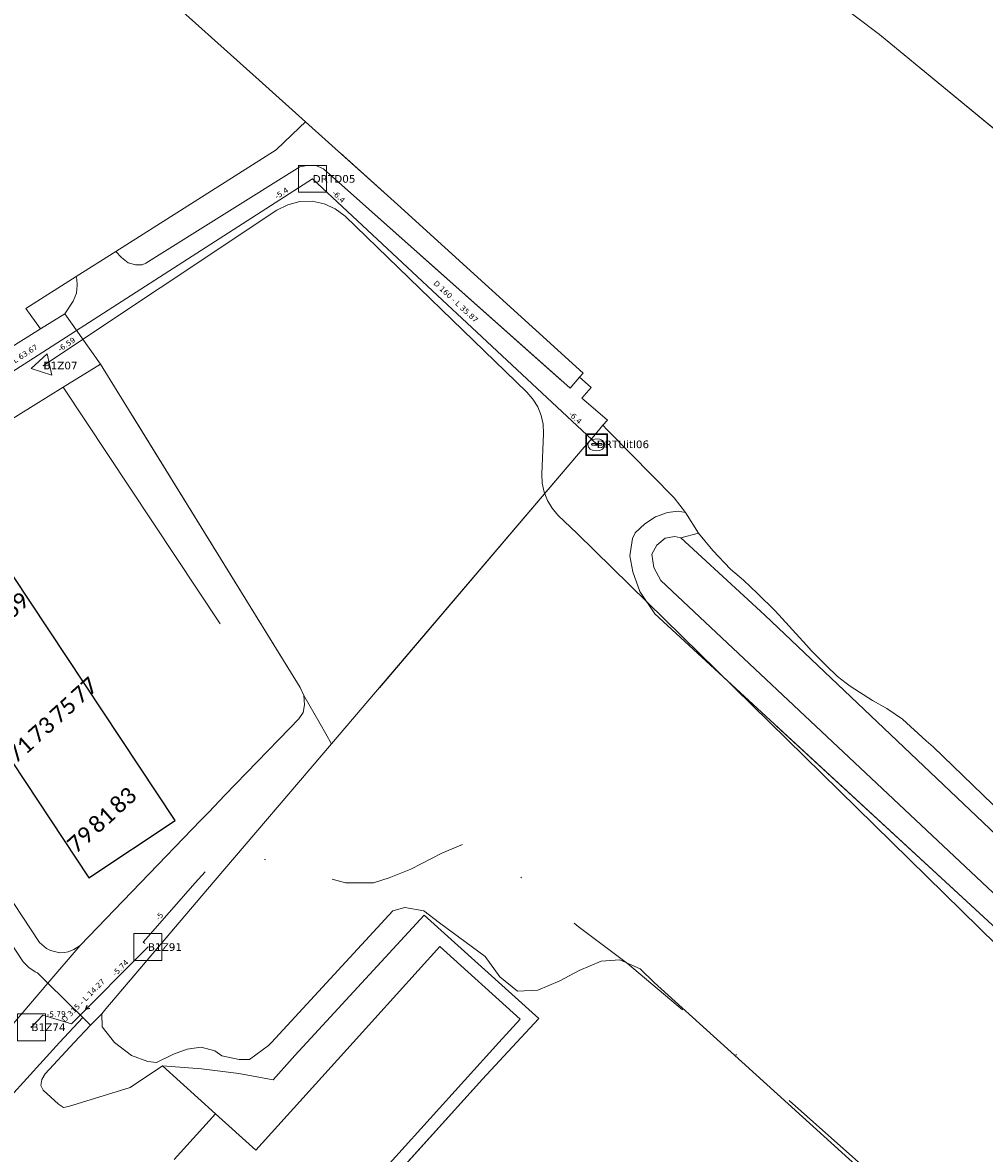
# Model space of a CAD drawing. Header units: metres. Extents: x 113074 to 114313, y 482627 to 483855.
# Tile 64 of 78: x 113883 to 113972, y 482990 to 483094. Entities that reach past the tile are written whole.
import ezdxf
from ezdxf.enums import TextEntityAlignment as Align

# ---------------------------------------------------------------- set-up
doc = ezdxf.new("R2010")
doc.units = ezdxf.units.M
doc.header["$MEASUREMENT"] = 0
for name, pattern in [('DGN Style 2', [50.429501, 30.257701, -20.1718]), ('DGN Style 4', [25.651032, 12.817505, -6.408752, 0.016022, -6.408752]), ('DGN Style 6', [30.473618, 0.016022, -6.408752, 11.215317, -6.408752, 0.016022, -6.408752])]:
    doc.linetypes.add(name, pattern=pattern)
for name, color, linetype, lineweight in [('BGT-Lijnen - BTD Groenvoorziening  bosplantsoen (v)', 94, 'Continuous', 13), ('BGT-Lijnen - BTD Groenvoorziening  gras- en kruidachtigen (v)', 94, 'Continuous', 13), ('BGT-Lijnen - BTD Groenvoorziening  heesters (v)', 94, 'Continuous', 13), ('BGT-Lijnen - BTD Groenvoorziening (v)', 94, 'Continuous', 13), ('BGT-Lijnen - Huisnummer overig (t)', 252, 'Continuous', 13), ('BGT-Lijnen - IMKL   Bijzondere knoop (p)', 252, 'Continuous', 13), ('BGT-Lijnen - OTD Onverhard (v)', 7, 'Continuous', 13), ('BGT-Lijnen - OTD Open verharding (v)', 7, 'Continuous', 13), ('BGT-Lijnen - OWT Oever_ slootkant (v)', 4, 'Continuous', 13), ('BGT-Lijnen - PND grondvlak pand (v_mv)', 1, 'Continuous', 13), ('BGT-Lijnen - WGD Parkeervlak (v)', 7, 'Continuous', 13), ('BGT-Lijnen - WGD Rijbaan - Lokale weg (v)', 7, 'Continuous', 13), ('BGT-Lijnen - WGD Voetpad (v)', 7, 'Continuous', 13), ('BGT-Lijnen - WTD Waterloop  sloot (v)', 4, 'Continuous', 13), ('Riolering - BOBs', 7, 'Continuous', 13), ('Riolering - Buiten gebruik', 7, 'Continuous', 13), ('Riolering - Drainage', 254, 'Continuous', 13), ('Riolering - DWA riool', 7, 'Continuous', 13), ('Riolering - Gemengd riool', 7, 'Continuous', 13), ('Riolering - KNOOP_NUMMER', 7, 'Continuous', 13), ('Riolering - KNOOP_RIOOLPUT', 7, 'Continuous', 13), ('Riolering - Leidingtekst', 7, 'Continuous', 13), ('Riolering - Level 63', 7, 'Continuous', 13), ('Riolering - Persleiding', 7, 'Continuous', 13), ('Riolering - RIO-KNP', 4, 'Continuous', 13), ('Riolering - Stroomrichting', 7, 'Continuous', 13)]:
    doc.layers.add(name, color=color, linetype=linetype, lineweight=lineweight)
doc.styles.add('Style-Calibri', font='calibri.ttf')
doc.styles.add('Style-Verdana', font='verdana.ttf')

# ---------------------------------------------------------------- blocks, each defined once
blk = doc.blocks.new('IMKL Bijzondere knoop')
at = {"layer": 'BGT-Lijnen - IMKL   Bijzondere knoop (p)', "linetype": 'Continuous', "lineweight": 13}
for p, q in [((-39, 8), (39, 8)), ((-39, -9), (39, -9))]:
    blk.add_line(p, q, dxfattribs=at)
blk.add_arc((-40, -1), 8.3, 79.3818, 280.6182, dxfattribs=at)
at = {"layer": 'BGT-Lijnen - IMKL   Bijzondere knoop (p)', "linetype": 'Continuous', "lineweight": 13, "extrusion": (0, 0, -1)}
blk.add_arc((-41, -1), 8.42, 75.8538, 284.1462, dxfattribs=at)
at = {"layer": 'BGT-Lijnen - IMKL   Bijzondere knoop (p)', "linetype": 'Continuous', "lineweight": 13}
blk.add_ellipse((-4, -5), major_axis=(-79.3, -0.2), ratio=0.699465, dxfattribs=at)
for points in [[(-101, 98), (99, 98), (99, -102), (-101, -102)], [(-95, 92), (92, 92), (92, -96), (-95, -96)]]:
    blk.add_3dface(points, dxfattribs=at)
blk = doc.blocks.new('CDE bijzonder')
at = {"layer": 'Riolering - RIO-KNP', "color": 172}
for p, q in [((-1.14, -0.26), (0.34, 1.08)), ((0.34, 1.08), (0.76, -0.88)), ((0.76, -0.88), (-1.14, -0.26))]:
    blk.add_line(p, q, dxfattribs=at)
blk.add_3dface([(-1.14, -0.26), (0.34, 1.08), (0.76, -0.88)], dxfattribs=at)
blk = doc.blocks.new('rioput')
at = {"layer": 'Riolering - Level 63', "linetype": 'Continuous', "lineweight": 13}
blk.add_3dface([(-1.29, 1.24), (1.29, 1.24), (1.29, -1.24), (-1.29, -1.24)], dxfattribs=at)
blk = doc.blocks.new('uitstroombak')
at = {"color": 82, "linetype": 'Continuous', "lineweight": 13}
for p, q in [((-0.12, 0.11), (-0.12, 0)), ((0.12, 0), (0.12, 0.1)), ((-0.12, 0), (0.12, 0))]:
    blk.add_line(p, q, dxfattribs=at)

msp = doc.modelspace()

# ---------------------------------------------------------------- linework, layer by layer
at = {"layer": 'BGT-Lijnen - BTD Groenvoorziening  bosplantsoen (v)', "linetype": 'DGN Style 2', "lineweight": 13, "flags": 128}
for points in [[(113909.27, 483084.94), (113908.73, 483084.42), (113906.57, 483082.35)], [(113934.9, 483061.76), (113917.77, 483077.31), (113909.27, 483084.94)], [(113906.57, 483082.35), (113891.79, 483072.97), (113892.3, 483072.43)], [(113894.55, 483071.9), (113908.76, 483080.78)], [(113908.76, 483080.78), (113909.45, 483080.91), (113910.23, 483080.91)], [(113910.23, 483080.91), (113910.94, 483080.6), (113933.68, 483060.36)], [(113892.3, 483072.43), (113892.91, 483071.93), (113893.59, 483071.73)], [(113893.59, 483071.73), (113894.21, 483071.73), (113894.55, 483071.9)], [(113888.14, 483070.66), (113883.48, 483067.71), (113884.85, 483065.84)], [(113888.22, 483069.85), (113888.19, 483070.41), (113888.14, 483070.66)], [(113887.84, 483068.39), (113888.15, 483069.14), (113888.22, 483069.85)], [(113884.85, 483065.84), (113887.07, 483067.22), (113887.84, 483068.39)], [(113933.68, 483060.36), (113934.55, 483061.37), (113934.9, 483061.76)], [(113937.12, 483056.53), (113936.72, 483056.94), (113935.71, 483055.76)], [(113943.3, 483050.23), (113939.27, 483054.34), (113937.12, 483056.53)], [(113935.71, 483055.76), (113935, 483054.92), (113911.68, 483027.54)], [(113943.66, 483049.01), (113944.33, 483048.88), (113943.3, 483050.23)], [(113941.57, 483048.49), (113942.67, 483048.9), (113943.66, 483049.01)], [(113939.69, 483047.01), (113940.57, 483047.86), (113941.57, 483048.49)], [(113939.19, 483044.89), (113939.43, 483046.49), (113939.69, 483047.01)], [(113940.11, 483041.61), (113939.49, 483043.41), (113939.19, 483044.89)], [(113974.98, 483008.67), (113941.5, 483039.54), (113940.11, 483041.61)], [(113911.68, 483027.54), (113900.77, 483014.74), (113890.86, 483003.1)], [(113905.87, 482999.71), (113906.14, 483000), (113917.34, 483012.14)], [(113917.34, 483012.14), (113918.45, 483012.46), (113920.2, 483012.14)], [(113920.2, 483012.14), (113921.64, 483011.02), (113925.84, 483007.94)], [(113925.84, 483007.94), (113927.21, 483006.06), (113928.85, 483004.74)], [(113932.73, 483005.68), (113934.53, 483006.65), (113936.56, 483007.49)], [(113936.56, 483007.49), (113938.27, 483007.62), (113940.16, 483006.78)], [(113940.16, 483006.78), (113941.44, 483005.54), (113947.56, 483000)], [(113928.85, 483004.74), (113930.72, 483004.82), (113932.73, 483005.68)], [(113890.86, 483003.1), (113890.49, 483002.65), (113890.52, 483001.43)], [(113890.52, 483001.43), (113891.66, 483000), (113893.24, 482998.79)], [(113903.16, 482998.43), (113904.12, 482998.43), (113905.87, 482999.71)], [(113947.56, 483000), (114000, 482952.55), (114011.76, 482941.92)], [(113893.24, 482998.79), (113894.75, 482998.23), (113895.54, 482998.15)], [(113895.54, 482998.15), (113897.11, 482998.91), (113898.38, 482999.39)], [(113898.38, 482999.39), (113899.66, 482999.55), (113900.93, 482999.23)], [(113900.93, 482999.23), (113901.57, 482998.75), (113903.16, 482998.43)]]:
    msp.add_lwpolyline(points, dxfattribs=at)
at = {"layer": 'BGT-Lijnen - BTD Groenvoorziening  gras- en kruidachtigen (v)', "linetype": 'DGN Style 2', "lineweight": 13, "flags": 128}
for points in [[(113918.45, 483012.46), (113917.34, 483012.14), (113906.14, 483000)], [(113921.64, 483011.02), (113920.2, 483012.14), (113918.45, 483012.46)], [(113909.4, 483000), (113920.24, 483011.74), (113930.79, 483002.22)], [(113927.21, 483006.06), (113925.84, 483007.94), (113921.64, 483011.02)], [(113938.27, 483007.62), (113936.56, 483007.49), (113934.53, 483006.65)], [(113941.44, 483005.54), (113940.16, 483006.78), (113938.27, 483007.62)], [(113930.72, 483004.82), (113928.85, 483004.74), (113927.21, 483006.06)], [(113934.53, 483006.65), (113932.73, 483005.68), (113930.72, 483004.82)], [(114000, 482952.55), (113947.56, 483000), (113941.44, 483005.54)], [(113890.49, 483002.65), (113889.44, 483001.6), (113887.93, 483000)], [(113891.66, 483000), (113890.52, 483001.43), (113890.49, 483002.65)], [(113930.79, 483002.22), (113928.74, 483000), (113925.6, 482996.6)], [(113887.93, 483000), (113885.28, 482997.09), (113884.97, 482996.58)], [(113894.75, 482998.23), (113893.24, 482998.79), (113891.66, 483000)], [(113906.14, 483000), (113905.87, 482999.71), (113904.12, 482998.43)], [(113906.3, 482996.55), (113908.31, 482998.81), (113909.4, 483000)], [(113897.11, 482998.91), (113895.54, 482998.15), (113894.75, 482998.23)], [(113899.66, 482999.55), (113898.38, 482999.39), (113897.11, 482998.91)], [(113901.57, 482998.75), (113900.93, 482999.23), (113899.66, 482999.55)], [(113904.12, 482998.43), (113903.16, 482998.43), (113901.57, 482998.75)], [(113893.12, 482995.84), (113896.08, 482997.83), (113899.68, 482997.55)], [(113899.68, 482997.55), (113903.14, 482997.13), (113906.3, 482996.55)], [(113884.97, 482996.58), (113884.86, 482996.04), (113885.09, 482995.59)], [(113925.6, 482996.6), (113895.4, 482963.17), (113886.61, 482971.13)], [(113885.09, 482995.59), (113886.49, 482994.31), (113886.97, 482993.99)], [(113886.97, 482993.99), (113887.43, 482994.08), (113893.12, 482995.84)]]:
    msp.add_lwpolyline(points, dxfattribs=at)
at = {"layer": 'BGT-Lijnen - BTD Groenvoorziening  heesters (v)', "linetype": 'DGN Style 2', "lineweight": 13, "flags": 128}
for points in [[(113890.37, 483062.59), (113886.93, 483060.46), (113907.82, 483028.97)], [(113909.13, 483032), (113908.8, 483032.76), (113890.37, 483062.59)], [(113909.08, 483030.44), (113909.2, 483031.16), (113909.13, 483032)], [(113907.82, 483028.97), (113908.66, 483029.85), (113909.08, 483030.44)]]:
    msp.add_lwpolyline(points, dxfattribs=at)
at = {"layer": 'BGT-Lijnen - BTD Groenvoorziening (v)', "linetype": 'DGN Style 2', "lineweight": 13, "flags": 128}
for points in [[(113957.89, 483096.28), (113961.08, 483093.85), (113961.11, 483093.83)], [(113961.11, 483093.83), (113962.23, 483093), (113997.96, 483063.56)]]:
    msp.add_lwpolyline(points, dxfattribs=at)
at = {"layer": 'BGT-Lijnen - OTD Onverhard (v)', "linetype": 'Continuous', "lineweight": 13, "flags": 128}
for points in [[(113889.15, 483103.41), (113895.32, 483097.48), (113905, 483088.78)], [(113961.08, 483093.85), (113957.89, 483096.28), (113958.67, 483098.63)], [(113962.23, 483093), (113961.11, 483093.83), (113961.08, 483093.85)], [(114017.38, 483048.6), (113997.96, 483063.56), (113962.23, 483093)], [(113905, 483088.78), (113909.27, 483084.94), (113917.77, 483077.31)], [(113917.77, 483077.31), (113934.9, 483061.76), (113934.55, 483061.37)], [(113934.55, 483061.37), (113935.62, 483060.41), (113934.77, 483059.43)], [(113934.77, 483059.43), (113935.61, 483058.72), (113937.13, 483057.42)], [(113937.13, 483057.42), (113936.72, 483056.94), (113937.12, 483056.53)], [(113937.12, 483056.53), (113939.27, 483054.34), (113943.3, 483050.23)], [(113943.3, 483050.23), (113944.33, 483048.88), (113945.52, 483046.99)], [(113945.52, 483046.99), (113946.85, 483045.39), (113948.49, 483043.65)], [(113948.49, 483043.65), (113949.69, 483042.64), (113950.98, 483041.43)], [(113950.98, 483041.43), (113952.59, 483039.83), (113955.49, 483036.64)], [(113955.49, 483036.64), (113955.95, 483036.13), (113957.31, 483034.76)], [(113957.31, 483034.76), (113958.36, 483033.77), (113959.16, 483033.14)], [(113959.16, 483033.14), (113959.52, 483032.86), (113961.59, 483031.56)], [(113961.59, 483031.56), (113962.89, 483030.81), (113964.34, 483029.82)], [(113964.34, 483029.82), (113966.53, 483027.84), (113967.17, 483027.26)], [(113967.17, 483027.26), (113987.32, 483007.81), (113995.58, 483000)]]:
    msp.add_lwpolyline(points, dxfattribs=at)
at = {"layer": 'BGT-Lijnen - OTD Open verharding (v)', "linetype": 'Continuous', "lineweight": 13, "flags": 128}
for points in [[(113920.24, 483011.74), (113909.4, 483000), (113908.31, 482998.81)], [(113928.74, 483000), (113930.79, 483002.22), (113920.24, 483011.74)], [(113913.68, 483000), (113921.67, 483008.84), (113929.07, 483002.15)], [(113929.07, 483002.15), (113927.12, 483000), (113895.46, 482964.95)], [(113895.4, 482963.17), (113925.6, 482996.6), (113928.74, 483000)], [(113904.7, 482990.06), (113913.68, 483000)], [(113908.31, 482998.81), (113906.3, 482996.55), (113903.14, 482997.13)], [(113903.14, 482997.13), (113899.68, 482997.55), (113896.08, 482997.83)], [(113896.08, 482997.83), (113900.97, 482993.41), (113904.7, 482990.06)]]:
    msp.add_lwpolyline(points, dxfattribs=at)
at = {"layer": 'BGT-Lijnen - OWT Oever_ slootkant (v)', "linetype": 'Continuous', "lineweight": 13, "flags": 128}
for points in [[(113942.67, 483048.9), (113941.57, 483048.49), (113940.57, 483047.86)], [(113944.33, 483048.88), (113943.66, 483049.01), (113942.67, 483048.9)], [(113943.9, 483046.55), (113945.52, 483046.99), (113944.33, 483048.88)], [(113940.57, 483047.86), (113939.69, 483047.01), (113939.43, 483046.49)], [(113942.46, 483046.51), (113943.36, 483046.69), (113943.9, 483046.55)], [(113945.52, 483046.99), (113943.9, 483046.55), (113951.65, 483039.43)], [(113948.49, 483043.65), (113946.85, 483045.39), (113945.52, 483046.99)], [(113939.43, 483046.49), (113939.19, 483044.89), (113939.49, 483043.41)], [(113941.22, 483045.04), (113941.68, 483045.87), (113942.46, 483046.51)], [(113942.06, 483042.63), (113941.4, 483043.82), (113941.22, 483045.04)], [(113950.98, 483041.43), (113949.69, 483042.64), (113948.49, 483043.65)], [(113939.49, 483043.41), (113940.11, 483041.61), (113941.5, 483039.54)], [(113987.2, 483000), (113983.94, 483003.25), (113942.06, 483042.63)], [(113955.49, 483036.64), (113952.59, 483039.83), (113950.98, 483041.43)], [(113941.5, 483039.54), (113974.98, 483008.67), (113983.7, 483000)], [(113951.65, 483039.43), (113993.16, 483000), (113995.66, 482997.54)], [(113957.31, 483034.76), (113955.95, 483036.13), (113955.49, 483036.64)], [(113959.16, 483033.14), (113958.36, 483033.77), (113957.31, 483034.76)], [(113961.59, 483031.56), (113959.52, 483032.86), (113959.16, 483033.14)], [(113964.34, 483029.82), (113962.89, 483030.81), (113961.59, 483031.56)], [(113967.17, 483027.26), (113966.53, 483027.84), (113964.34, 483029.82)], [(113995.58, 483000), (113987.32, 483007.81), (113967.17, 483027.26)]]:
    msp.add_lwpolyline(points, dxfattribs=at)
at = {"layer": 'BGT-Lijnen - PND grondvlak pand (v_mv)', "linetype": 'Continuous', "lineweight": 25, "flags": 128}
for points in [[(113897.26, 483020.47), (113877.24, 483050.65), (113869.3, 483045.37)], [(113869.3, 483045.37), (113889.31, 483015.2), (113897.26, 483020.47)], [(113921.67, 483008.84), (113913.68, 483000), (113904.7, 482990.06)], [(113927.12, 483000), (113929.07, 483002.15), (113921.67, 483008.84)], [(113888.09, 482971.6), (113895.46, 482964.95), (113927.12, 483000)], [(113904.7, 482990.06), (113900.97, 482993.41), (113897.18, 482989.21)]]:
    msp.add_lwpolyline(points, dxfattribs=at)
at = {"layer": 'BGT-Lijnen - WGD Parkeervlak (v)', "linetype": 'Continuous', "lineweight": 13, "flags": 128}
for points in [[(113908.76, 483080.78), (113894.55, 483071.9), (113894.21, 483071.73)], [(113910.23, 483080.91), (113909.45, 483080.91), (113908.76, 483080.78)], [(113933.68, 483060.36), (113910.94, 483080.6), (113910.23, 483080.91)], [(113891.79, 483072.97), (113888.14, 483070.66), (113888.19, 483070.41)], [(113892.91, 483071.93), (113892.3, 483072.43), (113891.79, 483072.97)], [(113894.21, 483071.73), (113893.59, 483071.73), (113892.91, 483071.93)], [(113888.19, 483070.41), (113888.22, 483069.85), (113888.15, 483069.14)], [(113888.15, 483069.14), (113887.84, 483068.39), (113887.07, 483067.22)], [(113887.07, 483067.22), (113890.37, 483062.59), (113908.8, 483032.76)], [(113935.62, 483060.41), (113934.55, 483061.37), (113933.68, 483060.36)], [(113935.61, 483058.72), (113934.77, 483059.43), (113935.62, 483060.41)], [(113936.72, 483056.94), (113937.13, 483057.42), (113935.61, 483058.72)], [(113935, 483054.92), (113935.71, 483055.76), (113936.72, 483056.94)], [(113910.62, 483029.39), (113911.68, 483027.54), (113935, 483054.92)], [(113908.8, 483032.76), (113909.13, 483032), (113910.62, 483029.39)]]:
    msp.add_lwpolyline(points, dxfattribs=at)
at = {"layer": 'BGT-Lijnen - WGD Rijbaan - Lokale weg (v)', "linetype": 'Continuous', "lineweight": 13, "flags": 128}
for points in [[(113887.07, 483067.22), (113884.85, 483065.84), (113875.64, 483060.09)], [(113886.93, 483060.46), (113890.37, 483062.59), (113887.07, 483067.22)], [(113878.85, 483055.45), (113879.98, 483056.15), (113886.93, 483060.46)], [(113883.23, 483007.44), (113879.89, 483012.51), (113862.85, 483038.35)], [(113884.33, 483006.52), (113883.76, 483006.9), (113883.23, 483007.44)], [(113885.52, 483005.47), (113884.55, 483006.42), (113884.33, 483006.52)], [(113885.52, 483005.47), (113879.08, 482997.95), (113878.32, 482997.23)], [(113879.59, 482998.96), (113879.08, 482997.95), (113885.52, 483005.47)], [(113886.59, 483000), (113888.74, 483002.29), (113885.52, 483005.47)], [(113876.13, 482996.09), (113879.04, 482991.68), (113886.59, 483000)]]:
    msp.add_lwpolyline(points, dxfattribs=at)
at = {"layer": 'BGT-Lijnen - WGD Voetpad (v)', "linetype": 'Continuous', "lineweight": 13, "flags": 128}
for points in [[(113884.75, 483009.23), (113861.47, 483044.55)], [(113862.85, 483038.35), (113879.89, 483012.51), (113883.23, 483007.44)], [(113909.13, 483032), (113909.2, 483031.16), (113909.08, 483030.44)], [(113911.68, 483027.54), (113910.62, 483029.39), (113909.13, 483032)], [(113909.08, 483030.44), (113908.66, 483029.85), (113907.82, 483028.97)], [(113907.82, 483028.97), (113901.85, 483022.8), (113900.35, 483021.24)], [(113900.77, 483014.74), (113911.68, 483027.54)], [(113900.35, 483021.24), (113899.64, 483020.51), (113888.49, 483008.95)], [(113890.49, 483002.65), (113890.86, 483003.1), (113900.77, 483014.74)], [(113885.76, 483008.47), (113885.38, 483008.68), (113884.75, 483009.23)], [(113888.49, 483008.95), (113885.52, 483005.47), (113888.74, 483002.29)], [(113885.52, 483005.47), (113888.49, 483008.95), (113887.91, 483008.56)], [(113887.05, 483008.29), (113886.62, 483008.28), (113885.76, 483008.47)], [(113887.91, 483008.56), (113887.4, 483008.36), (113887.05, 483008.29)], [(113883.23, 483007.44), (113883.76, 483006.9), (113884.33, 483006.52)], [(113884.33, 483006.52), (113884.55, 483006.42), (113885.52, 483005.47)], [(113888.74, 483002.29), (113889.44, 483001.6), (113890.49, 483002.65)]]:
    msp.add_lwpolyline(points, dxfattribs=at)
at = {"layer": 'BGT-Lijnen - WTD Waterloop  sloot (v)', "linetype": 'Continuous', "lineweight": 13, "flags": 128}
for points in [[(113943.9, 483046.55), (113943.36, 483046.69), (113942.46, 483046.51)], [(113942.46, 483046.51), (113941.68, 483045.87), (113941.22, 483045.04)], [(113951.65, 483039.43), (113943.9, 483046.55)], [(113941.22, 483045.04), (113941.4, 483043.82), (113942.06, 483042.63)], [(113942.06, 483042.63), (113983.94, 483003.25), (113987.2, 483000)], [(113995.66, 482997.54), (113993.16, 483000), (113951.65, 483039.43)]]:
    msp.add_lwpolyline(points, dxfattribs=at)
at = {"layer": 'Riolering - Buiten gebruik', "color": 7, "linetype": 'Continuous', "lineweight": 13, "flags": 128}
msp.add_lwpolyline([(114068.19, 482915.65), (113934.33, 483046.94), (113932.57, 483048.66), (113932.03, 483049.29), (113931.6, 483050.01), (113931.29, 483050.78), (113931.12, 483051.6), (113931.08, 483052.43), (113931.23, 483056.19), (113931.19, 483057.03), (113931.01, 483057.85), (113930.7, 483058.63), (113930.26, 483059.35), (113929.71, 483059.98), (113912.93, 483076.22), (113912.03, 483076.91), (113911, 483077.38), (113909.89, 483077.6), (113908.75, 483077.58), (113907.66, 483077.29), (113906.65, 483076.77), (113885.11, 483062.45)], dxfattribs=at)
at = {"layer": 'Riolering - Drainage', "linetype": 'Continuous', "lineweight": 13, "flags": 128}
for points in [[(113856.36, 483045.27), (113909.94, 483079.67)], [(113909.94, 483079.67), (113936.15, 483055.18)]]:
    msp.add_lwpolyline(points, dxfattribs=at)
at = {"layer": 'Riolering - DWA riool', "color": 200, "linetype": 'Continuous', "lineweight": 13, "flags": 128}
msp.add_lwpolyline([(113894.74, 483008.8), (113887.7, 483001.72), (113885.06, 483002.51), (113884, 483001.4)], dxfattribs=at)
at = {"layer": 'Riolering - Gemengd riool', "color": 94, "linetype": 'DGN Style 6', "lineweight": 13, "flags": 128}
for points in [[(113855.93, 483043.85), (113885.11, 483062.45)], [(113884, 483001.4), (113855.93, 483043.85)]]:
    msp.add_lwpolyline(points, dxfattribs=at)
at = {"layer": 'Riolering - KNOOP_RIOOLPUT', "color": 7, "linetype": 'Continuous', "lineweight": 13}
for p in [(113909.94, 483079.67), (113885.11, 483062.45), (113936.15, 483055.18), (113894.74, 483008.8), (113884, 483001.4)]:
    msp.add_point(p, dxfattribs=at)
at = {"layer": 'Riolering - Persleiding', "color": 1, "linetype": 'DGN Style 4', "lineweight": 13, "flags": 128}
msp.add_lwpolyline([(114051.96, 482894.28), (114042.82, 482902.24), (114024.56, 482922.13), (114016.6, 482938.5), (114005.56, 482949.08), (113996.51, 482957.02), (113974.58, 482976.26), (113952.38, 482996.01), (113938.97, 483007.29), (113934.43, 483010.69), (113929.53, 483014.85), (113927.78, 483016.66), (113926.17, 483017.62), (113924.74, 483018.31), (113924.09, 483018.4), (113921.87, 483017.46), (113918.99, 483015.98), (113917, 483015.2), (113915.55, 483014.71), (113912.96, 483014.71), (113906.04, 483016.74), (113904.23, 483017.25), (113901.82, 483017.67), (113899.11, 483014.72), (113894.3, 483009.26), (113894.45, 483009.14)], dxfattribs=at)
at = {"layer": 'Riolering - Stroomrichting', "color": 30, "linetype": 'Continuous', "lineweight": 25, "flags": 128}
for points in [[(113889.1, 483003.42), (113889, 483003.03)], [(113889.39, 483003.14), (113889, 483003.03)]]:
    msp.add_lwpolyline(points, dxfattribs=at)

# ---------------------------------------------------------------- block references
at = {"color": 82, "linetype": 'Continuous', "lineweight": 13}
msp.add_blockref('uitstroombak', (113936.15, 483055.18), dxfattribs=at)
at = {"layer": 'BGT-Lijnen - IMKL   Bijzondere knoop (p)', "linetype": 'Continuous', "lineweight": 13, "xscale": 0.0100096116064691, "yscale": 0.0100096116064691}
msp.add_blockref('IMKL Bijzondere knoop', (113936.15, 483055.18), dxfattribs=at)
at = {"layer": 'Riolering - Level 63', "linetype": 'Continuous', "lineweight": 13}
for p in [(113909.94, 483079.67), (113894.74, 483008.8), (113884, 483001.4)]:
    msp.add_blockref('rioput', p, dxfattribs=at)
at = {"layer": 'Riolering - RIO-KNP', "color": 172}
msp.add_blockref('CDE bijzonder', (113885.11, 483062.45), dxfattribs=at)

# ---------------------------------------------------------------- texts
at = {"layer": 'BGT-Lijnen - Huisnummer overig (t)', "linetype": 'Continuous', "lineweight": 13, "style": 'Style-Calibri'}
for s, p in [('69', (113882.55, 483040.32)), ('77', (113888.89, 483032.49)), ('75', (113886.91, 483030.67)), ('73', (113884.93, 483028.86)), ('71', (113882.96, 483027.05)), ('83', (113892.46, 483022.35)), ('81', (113890.49, 483020.54)), ('79', (113888.52, 483018.73))]:
    msp.add_text(s, height=1.5, rotation=41.85, dxfattribs=at).set_placement(p, align=Align.MIDDLE_CENTER)
at = {"layer": 'Riolering - BOBs', "color": 7, "linetype": 'Continuous', "lineweight": 13, "style": 'Style-Verdana'}
for s, rotation, p in [('-5.4', 32.7008, (113907.2, 483078.15)), ('-6.4', 316.9351, (113912.17, 483077.86)), ('-6.59', 33.6106, (113887.37, 483064.19)), ('-6.4', 316.9351, (113934, 483057.46)), ('-5', 48.6793, (113895.99, 483011.47)), ('-5.74', 45.1519, (113892.38, 483006.71)), ('-5.79', 1.7629, (113886.29, 483002.37))]:
    msp.add_text(s, height=0.5, rotation=rotation, dxfattribs=at).set_placement(p, align=Align.CENTER)
at = {"layer": 'Riolering - KNOOP_NUMMER', "color": 7, "linetype": 'Continuous', "lineweight": 13, "style": 'Style-Verdana'}
for s, p in [('DRTD05', (113909.94, 483079.67)), ('B1Z07', (113885.11, 483062.45)), ('DRTUitl06', (113936.15, 483055.18)), ('B1Z91', (113894.74, 483008.8)), ('B1Z74', (113884, 483001.4))]:
    msp.add_text(s, height=0.7, dxfattribs=at).set_placement(p, align=Align.MIDDLE_LEFT)
at = {"layer": 'Riolering - Leidingtekst', "color": 7, "linetype": 'Continuous', "lineweight": 13, "style": 'Style-Verdana'}
for s, rotation, p in [('D 160 - L 35.87', 316.943, (113922.98, 483068.17)), ('D 160 - L 63.67', 32.7017, (113882.41, 483062.59)), ('D 315 - L 14.27', 45.1502, (113888.96, 483003.7))]:
    msp.add_text(s, height=0.5, rotation=rotation, dxfattribs=at).set_placement(p, align=Align.CENTER)

doc.saveas('drawing.dxf')
